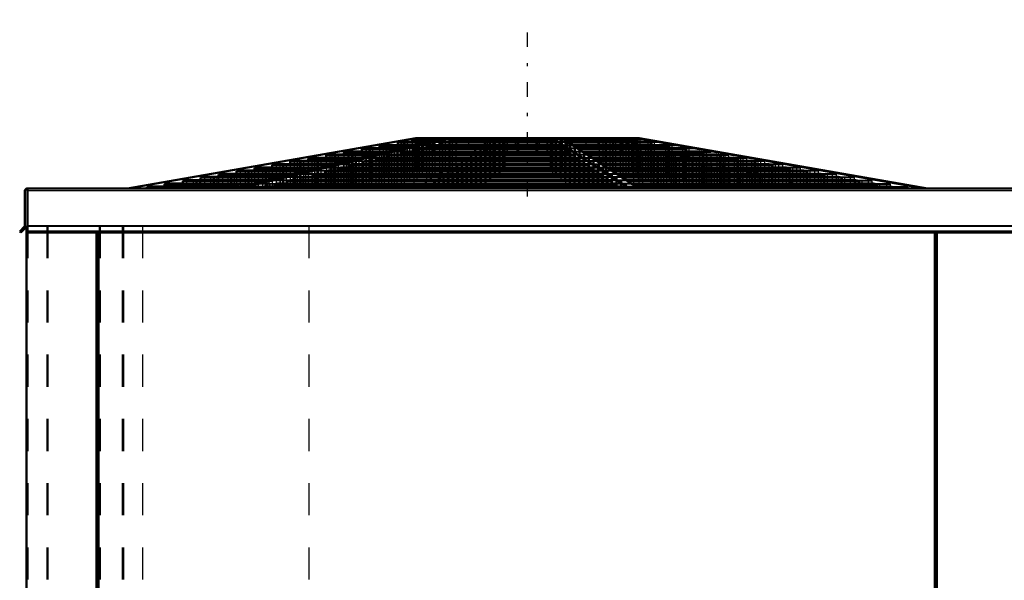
# Model space of a CAD drawing. Header units: inches. Extents: x -40.7 to 51, y -0.3 to 59.
# Tile 3 of 4: x -36.9 to -6.2, y 41.5 to 59. Entities that reach past the tile are written whole.
import ezdxf

# ---------------------------------------------------------------- set-up
doc = ezdxf.new("R2010")
doc.units = ezdxf.units.IN
doc.header["$MEASUREMENT"] = 0
doc.linetypes.add('Center', pattern=[1.5, 0.45, -0.5, 0.05, -0.5])
doc.linetypes.add('Dashed', pattern=[2, 1, -1])
for name, color, linetype, lineweight in [('AM_0', 7, 'Continuous', 50), ('AM_4', 3, 'Continuous', 25), ('AM_7', 7, 'Center', 25), ('AM_9', 6, 'Dashed', 25)]:
    doc.layers.add(name, color=color, linetype=linetype, lineweight=lineweight)

msp = doc.modelspace()

# ---------------------------------------------------------------- linework, layer by layer
at = {"layer": 'AM_0'}
for p, q in [((-33.50173, 53.75), (-24.52864, 55.308)), ((-23.67755, 55.308), (-30.24631, 53.75)), ((-30.02499, 53.75), (-23.45623, 55.308)), ((-24.969, 55.19979), (-25.089, 55.17838)), ((-25.089, 55.17838), (-25.089, 55.09827)), ((-25.089, 55.17838), (-24.23047, 55.17838)), ((-24.969, 55.19979), (-24.13812, 55.19979)), ((-24.524, 55.27919), (-24.635, 55.25938)), ((-24.635, 55.25938), (-24.635, 55.19979)), ((-24.635, 55.25938), (-23.88661, 55.25938)), ((-19.97759, 55.308), (-24.52864, 55.308)), ((-24.524, 55.27919), (-23.80816, 55.27919)), ((-24.3625, 55.308), (-24.3625, 55.27919)), ((-23.70828, 55.19979), (-23.7932, 55.17838)), ((-23.7932, 55.17838), (-20.15658, 55.17838)), ((-23.7932, 55.17838), (-23.7932, 55.09827)), ((-23.70828, 55.19979), (-20.18766, 55.19979)), ((-23.39333, 55.27919), (-23.4719, 55.25938)), ((-23.4719, 55.25938), (-20.27419, 55.25938)), ((-23.4719, 55.25938), (-23.4719, 55.19979)), ((-23.39333, 55.27919), (-20.30294, 55.27919)), ((-23.27901, 55.308), (-23.27901, 55.27919)), ((-20.34479, 55.308), (-20.34479, 55.27919)), ((-20.27419, 55.25938), (-20.30294, 55.27919)), ((-20.27992, 55.308), (-17.87559, 53.75)), ((-20.27419, 55.25938), (-20.27419, 55.19979)), ((-20.15658, 55.17838), (-20.18766, 55.19979)), ((-20.15658, 55.17838), (-20.15658, 55.09827)), ((-17.57325, 53.75), (-19.97759, 55.308)), ((-17.57136, 55.308), (-19.97472, 55.308)), ((-19.93025, 55.27919), (-17.73829, 55.27919)), ((-19.89968, 55.25938), (-17.63096, 55.25938)), ((-19.79601, 55.19979), (-17.30806, 55.19979)), ((-19.77466, 55.17838), (-17.19206, 55.17838)), ((-17.89445, 55.308), (-17.89445, 55.27919)), ((-17.63096, 55.25938), (-17.73829, 55.27919)), ((-17.65237, 55.308), (-8.67928, 53.75)), ((-17.63096, 55.25938), (-17.63096, 55.19979)), ((-8.59827, 53.75), (-17.57136, 55.308)), ((-17.19206, 55.17838), (-17.30806, 55.19979)), ((-17.19206, 55.17838), (-17.19206, 55.09827)), ((-26.642, 54.90131), (-26.763, 54.87972)), ((-26.763, 54.87972), (-26.763, 54.80175)), ((-26.763, 54.87972), (-25.48917, 54.87972)), ((-26.642, 54.90131), (-25.39628, 54.90131)), ((-26.085, 55.00068), (-26.205, 54.97927)), ((-26.205, 54.97927), (-26.205, 54.90131)), ((-26.205, 54.97927), (-25.0701, 54.97927)), ((-26.085, 55.00068), (-24.98357, 55.00068)), ((-25.538, 55.09827), (-25.658, 55.07686)), ((-25.658, 55.07686), (-25.658, 55.00068)), ((-25.658, 55.07686), (-24.66903, 55.07686)), ((-25.538, 55.09827), (-24.57646, 55.09827)), ((-24.89193, 54.90131), (-24.97752, 54.87972)), ((-24.97752, 54.87972), (-19.72309, 54.87972)), ((-24.97752, 54.87972), (-24.97752, 54.80175)), ((-24.89193, 54.90131), (-19.75442, 54.90131)), ((-24.4979, 55.00068), (-24.58279, 54.97927)), ((-24.58279, 54.97927), (-19.86757, 54.97927)), ((-24.58279, 54.97927), (-24.58279, 54.90131)), ((-24.4979, 55.00068), (-19.89864, 55.00068)), ((-24.1109, 55.09827), (-24.19581, 55.07686)), ((-24.19581, 55.07686), (-20.00922, 55.07686)), ((-24.19581, 55.07686), (-24.19581, 55.00068)), ((-24.1109, 55.09827), (-20.04029, 55.09827)), ((-20.00922, 55.07686), (-20.04029, 55.09827)), ((-20.00922, 55.07686), (-20.00922, 55.00068)), ((-19.86757, 54.97927), (-19.89864, 55.00068)), ((-19.86757, 54.97927), (-19.86757, 54.90131)), ((-19.72309, 54.87972), (-19.75442, 54.90131)), ((-19.72309, 54.87972), (-19.72309, 54.80175)), ((-19.651, 55.09827), (-16.75807, 55.09827)), ((-19.61795, 55.07686), (-16.64209, 55.07686)), ((-19.50035, 55.00068), (-16.22942, 55.00068)), ((-19.4673, 54.97927), (-16.11345, 54.97927)), ((-19.34694, 54.90131), (-15.69116, 54.90131)), ((-19.31361, 54.87972), (-15.57424, 54.87972)), ((-16.64209, 55.07686), (-16.75807, 55.09827)), ((-16.64209, 55.07686), (-16.64209, 55.00068)), ((-16.11345, 54.97927), (-16.22942, 55.00068)), ((-16.11345, 54.97927), (-16.11345, 54.90131)), ((-15.57424, 54.87972), (-15.69116, 54.90131)), ((-15.57424, 54.87972), (-15.57424, 54.80175)), ((-28.316, 54.60264), (-28.436, 54.58123)), ((-28.436, 54.58123), (-28.436, 54.50326)), ((-28.436, 54.58123), (-26.74223, 54.58123)), ((-28.316, 54.60264), (-26.65428, 54.60264)), ((-27.758, 54.7022), (-27.878, 54.68079)), ((-27.878, 54.68079), (-27.878, 54.60264)), ((-27.878, 54.68079), (-26.33543, 54.68079)), ((-27.758, 54.7022), (-26.24685, 54.7022)), ((-27.2, 54.80175), (-27.32, 54.78034)), ((-27.32, 54.78034), (-27.32, 54.7022)), ((-27.32, 54.78034), (-25.91723, 54.78034)), ((-27.2, 54.80175), (-25.82494, 54.80175)), ((-26.07598, 54.60264), (-26.16086, 54.58123)), ((-26.16086, 54.58123), (-19.28996, 54.58123)), ((-26.16086, 54.58123), (-26.16086, 54.50326)), ((-26.07598, 54.60264), (-19.32102, 54.60264)), ((-25.68132, 54.7022), (-25.76619, 54.68079)), ((-25.76619, 54.68079), (-19.43442, 54.68079)), ((-25.76619, 54.68079), (-25.76619, 54.60264)), ((-25.68132, 54.7022), (-19.46548, 54.7022)), ((-25.28664, 54.80175), (-25.37152, 54.78034)), ((-25.37152, 54.78034), (-19.57888, 54.78034)), ((-25.37152, 54.78034), (-25.37152, 54.7022)), ((-25.28664, 54.80175), (-19.60995, 54.80175)), ((-19.57888, 54.78034), (-19.60995, 54.80175)), ((-19.57888, 54.78034), (-19.57888, 54.7022)), ((-19.43442, 54.68079), (-19.46548, 54.7022)), ((-19.43442, 54.68079), (-19.43442, 54.60264)), ((-19.28996, 54.58123), (-19.32102, 54.60264)), ((-19.28996, 54.58123), (-19.28996, 54.50326)), ((-19.19325, 54.80175), (-15.15199, 54.80175)), ((-19.1602, 54.78034), (-15.03604, 54.78034)), ((-19.03957, 54.7022), (-14.61284, 54.7022)), ((-19.00652, 54.68079), (-14.4969, 54.68079)), ((-18.88588, 54.60264), (-14.07372, 54.60264)), ((-18.85283, 54.58123), (-13.95778, 54.58123)), ((-15.03604, 54.78034), (-15.15199, 54.80175)), ((-15.03604, 54.78034), (-15.03604, 54.7022)), ((-14.4969, 54.68079), (-14.61284, 54.7022)), ((-14.4969, 54.68079), (-14.4969, 54.60264)), ((-13.95778, 54.58123), (-14.07372, 54.60264)), ((-13.95778, 54.58123), (-13.95778, 54.50326)), ((-29.989, 54.30415), (-30.109, 54.28274)), ((-30.109, 54.28274), (-30.109, 54.20478)), ((-30.109, 54.28274), (-28.01435, 54.28274)), ((-29.989, 54.30415), (-27.92534, 54.30415)), ((-29.431, 54.40371), (-29.551, 54.3823)), ((-29.551, 54.3823), (-29.551, 54.30415)), ((-29.551, 54.3823), (-27.59742, 54.3823)), ((-29.431, 54.40371), (-27.5053, 54.40371)), ((-28.873, 54.50326), (-28.993, 54.48185)), ((-28.993, 54.48185), (-28.993, 54.40371)), ((-28.993, 54.48185), (-27.16917, 54.48185)), ((-28.873, 54.50326), (-27.07714, 54.50326)), ((-27.2592, 54.30415), (-27.34406, 54.28274)), ((-27.34406, 54.28274), (-18.85688, 54.28274)), ((-27.34406, 54.28274), (-27.34406, 54.20478)), ((-27.2592, 54.30415), (-18.88794, 54.30415)), ((-26.86457, 54.40371), (-26.94943, 54.3823)), ((-26.94943, 54.3823), (-19.00132, 54.3823)), ((-26.94943, 54.3823), (-26.94943, 54.30415)), ((-26.86457, 54.40371), (-19.03238, 54.40371)), ((-26.46993, 54.50326), (-26.5548, 54.48185)), ((-26.5548, 54.48185), (-19.14577, 54.48185)), ((-26.5548, 54.48185), (-26.5548, 54.40371)), ((-26.46993, 54.50326), (-19.17683, 54.50326)), ((-19.14577, 54.48185), (-19.17683, 54.50326)), ((-19.14577, 54.48185), (-19.14577, 54.40371)), ((-19.00132, 54.3823), (-19.03238, 54.40371)), ((-19.00132, 54.3823), (-19.00132, 54.30415)), ((-18.85688, 54.28274), (-18.88794, 54.30415)), ((-18.85688, 54.28274), (-18.85688, 54.20478)), ((-18.73247, 54.50326), (-13.53558, 54.50326)), ((-18.69942, 54.48185), (-13.41965, 54.48185)), ((-18.57879, 54.40371), (-12.99649, 54.40371)), ((-18.54574, 54.3823), (-12.88056, 54.3823)), ((-18.4251, 54.30415), (-12.45742, 54.30415)), ((-18.39205, 54.28274), (-12.34149, 54.28274)), ((-13.41965, 54.48185), (-13.53558, 54.50326)), ((-13.41965, 54.48185), (-13.41965, 54.40371)), ((-12.88056, 54.3823), (-12.99649, 54.40371)), ((-12.88056, 54.3823), (-12.88056, 54.30415)), ((-12.34149, 54.28274), (-12.45742, 54.30415)), ((-12.34149, 54.28274), (-12.34149, 54.20478)), ((-31.661, 54.00585), (-31.781, 53.98444)), ((-31.781, 53.98444), (-31.781, 53.90415)), ((-31.781, 53.98444), (-29.27158, 53.98444)), ((-31.661, 54.00585), (-29.18452, 54.00585)), ((-31.104, 54.10522), (-31.224, 54.08381)), ((-31.224, 54.08381), (-31.224, 54.00585)), ((-31.224, 54.08381), (-28.84471, 54.08381)), ((-31.104, 54.10522), (-28.7528, 54.10522)), ((-30.546, 54.20478), (-30.666, 54.18337)), ((-30.666, 54.18337), (-30.666, 54.10522)), ((-30.666, 54.18337), (-28.4227, 54.18337)), ((-30.546, 54.20478), (-28.33541, 54.20478)), ((-28.44163, 54.00585), (-28.52649, 53.98444)), ((-28.52649, 53.98444), (-28.52649, 53.90415)), ((-28.52649, 53.98444), (-18.42408, 53.98444)), ((-28.44163, 54.00585), (-18.45514, 54.00585)), ((-28.04773, 54.10522), (-28.13259, 54.08381)), ((-28.13259, 54.08381), (-28.13259, 54.00585)), ((-28.13259, 54.08381), (-18.56825, 54.08381)), ((-28.04773, 54.10522), (-18.59932, 54.10522)), ((-27.65311, 54.20478), (-27.73798, 54.18337)), ((-27.73798, 54.18337), (-27.73798, 54.10522)), ((-27.73798, 54.18337), (-18.71269, 54.18337)), ((-27.65311, 54.20478), (-18.74376, 54.20478)), ((-18.71269, 54.18337), (-18.74376, 54.20478)), ((-18.71269, 54.18337), (-18.71269, 54.10522)), ((-18.56825, 54.08381), (-18.59932, 54.10522)), ((-18.56825, 54.08381), (-18.56825, 54.00585)), ((-18.42408, 53.98444), (-18.45514, 54.00585)), ((-18.42408, 53.98444), (-18.42408, 53.90415)), ((-18.27169, 54.20478), (-11.91932, 54.20478)), ((-18.23864, 54.18337), (-11.80339, 54.18337)), ((-18.11801, 54.10522), (-11.38026, 54.10522)), ((-18.08496, 54.08381), (-11.26434, 54.08381)), ((-17.96461, 54.00585), (-10.84218, 54.00585)), ((-17.93156, 53.98444), (-10.72626, 53.98444)), ((-11.80339, 54.18337), (-11.91932, 54.20478)), ((-11.80339, 54.18337), (-11.80339, 54.10522)), ((-11.26434, 54.08381), (-11.38026, 54.10522)), ((-11.26434, 54.08381), (-11.26434, 54.00585)), ((-10.72626, 53.98444), (-10.84218, 54.00585)), ((-10.72626, 53.98444), (-10.72626, 53.90415)), ((-36.6925, 52.58608), (-36.6925, 53.67)), ((-36.646, 53.75), (36.646, 53.75)), ((-36.646, 53.75), (-36.646, 53.74265)), ((-36.61, 53.75), (-36.61, 52.37647)), ((-32.778, 53.80656), (-32.898, 53.78515)), ((-32.898, 53.78515), (-32.898, 53.75)), ((-32.898, 53.78515), (-30.11064, 53.78515)), ((-32.778, 53.80656), (-30.02178, 53.80656)), ((-32.231, 53.90415), (-32.351, 53.88274)), ((-32.351, 53.88274), (-32.351, 53.80656)), ((-32.351, 53.88274), (-29.70341, 53.88274)), ((-32.231, 53.90415), (-29.61333, 53.90415)), ((-29.23155, 53.80656), (-29.31641, 53.78515)), ((-29.31641, 53.78515), (-29.31641, 53.75)), ((-29.31641, 53.78515), (-18.13495, 53.78515)), ((-29.23155, 53.80656), (-18.16601, 53.80656)), ((-28.84472, 53.90415), (-28.92959, 53.88274)), ((-28.92959, 53.88274), (-28.92959, 53.80656)), ((-28.92959, 53.88274), (-18.27653, 53.88274)), ((-28.84472, 53.90415), (-18.3076, 53.90415)), ((-18.27653, 53.88274), (-18.3076, 53.90415)), ((-18.27653, 53.88274), (-18.27653, 53.80656)), ((-18.13495, 53.78515), (-18.16601, 53.80656)), ((-18.13495, 53.78515), (-18.13495, 53.75)), ((-17.80762, 53.90415), (-10.29155, 53.90415)), ((-17.77457, 53.88274), (-10.17562, 53.88274)), ((-17.65697, 53.80656), (-9.76314, 53.80656)), ((-17.62392, 53.78515), (-9.64721, 53.78515)), ((-10.17562, 53.88274), (-10.29155, 53.90415)), ((-10.17562, 53.88274), (-10.17562, 53.80656)), ((-9.64721, 53.78515), (-9.76314, 53.80656)), ((-9.64721, 53.78515), (-9.64721, 53.75)), ((-36.8555, 52.409), (-36.70246, 52.56204)), ((-36.82297, 52.37647), (-36.8555, 52.409)), ((-36.62745, 52.572), (-36.82297, 52.37647)), ((-36.646, 52.55345), (-36.646, 4.49)), ((-36.61, 52.572), (-36.62745, 52.572)), ((36.61, 52.409), (-36.61, 52.409)), ((36.61, 52.37647), (-36.61, 52.37647)), ((-34.46, 4.53), (-34.46, 52.37647)), ((-34.4, 52.37647), (-34.4, 27.99)), ((-8.37, 27.99), (-8.37, 52.37647)), ((-8.31, 52.37647), (-8.31, 4.53))]:
    msp.add_line(p, q, dxfattribs=at)
for centre, radius, start, end in [((-36.6125, 53.67), 0.08, 90, 180), ((-36.7265, 52.58608), 0.034, 315, 0)]:
    msp.add_arc(centre, radius, start, end, dxfattribs=at)
at = {"layer": 'AM_4'}
for p, q in [((36.61, 53.67), (-36.61, 53.67)), ((36.61, 52.58608), (-36.61, 52.58608)), ((36.61, 52.56204), (-36.61, 52.56204))]:
    msp.add_line(p, q, dxfattribs=at)
at = {"layer": 'AM_7'}
msp.add_line((-21.05, 53.5), (-21.05, 59), dxfattribs=at)
at = {"layer": 'AM_9'}
for p, q in [((-24.44763, 55.308), (-33.42072, 53.75)), ((-24.98895, 55.17838), (-24.98895, 53.75)), ((-24.969, 55.19979), (-24.969, 53.75)), ((-24.90794, 55.17838), (-24.90794, 53.75)), ((-24.87295, 55.19979), (-24.87295, 53.75)), ((-24.79194, 55.19979), (-24.79194, 53.75)), ((-24.635, 55.19979), (-24.635, 53.75)), ((-24.55005, 55.25938), (-24.55005, 53.75)), ((-24.52675, 53.75), (-22.12241, 55.308)), ((-24.524, 55.27919), (-24.524, 53.75)), ((-24.46904, 55.25938), (-24.46904, 53.75)), ((-24.44272, 55.27919), (-24.44272, 53.75)), ((-24.3625, 55.27919), (-24.3625, 53.75)), ((-24.36171, 55.27919), (-24.36171, 53.75)), ((-24.28656, 55.308), (-24.28656, 53.75)), ((-23.7932, 55.17838), (-24.23047, 55.17838)), ((-21.82008, 55.308), (-24.22441, 53.75)), ((-24.20555, 55.308), (-24.20555, 53.75)), ((-23.70828, 55.19979), (-24.13812, 55.19979)), ((-24.117, 55.308), (-24.117, 54.966)), ((-24.01477, 54.808), (-24.01477, 55.308)), ((-24.01452, 55.17838), (-23.9296, 55.19979)), ((-24.01452, 55.17838), (-24.01452, 53.75)), ((-23.99097, 54.808), (-23.99097, 55.308)), ((-23.95412, 54.808), (-23.95412, 55.308)), ((-23.93081, 54.808), (-23.93081, 55.308)), ((-23.9296, 55.19979), (-23.9296, 53.75)), ((-23.4719, 55.25938), (-23.88661, 55.25938)), ((-23.39333, 55.27919), (-23.80816, 55.27919)), ((-23.742, 54.966), (-23.742, 55.308)), ((-23.70828, 55.19979), (-23.70828, 53.75)), ((-23.69322, 55.25938), (-23.61466, 55.27919)), ((-23.69322, 55.25938), (-23.69322, 53.75)), ((-23.61466, 55.27919), (-23.61466, 53.75)), ((-23.50034, 55.308), (-23.50034, 53.75)), ((-23.4719, 55.19979), (-23.4719, 53.75)), ((-23.39333, 55.27919), (-23.39333, 53.75)), ((-23.27901, 55.27919), (-23.27901, 53.75)), ((-23.246, 54.966), (-23.246, 55.308)), ((-22.871, 54.966), (-22.871, 55.308)), ((-22.36365, 54.808), (-22.36365, 55.308)), ((-22.35311, 54.808), (-22.35311, 55.308)), ((-22.30399, 54.808), (-22.30399, 55.308)), ((-22.29392, 54.808), (-22.29392, 55.308)), ((-22.24575, 55.17838), (-22.24575, 53.75)), ((-22.21467, 55.19979), (-22.21467, 53.75)), ((-22.12815, 55.25938), (-22.12815, 53.75)), ((-22.09939, 55.27919), (-22.09939, 53.75)), ((-22.05755, 55.308), (-22.05755, 53.75)), ((-21.94342, 55.17838), (-21.94342, 53.75)), ((-21.91234, 55.19979), (-21.91234, 53.75)), ((-21.82581, 55.25938), (-21.82581, 53.75)), ((-21.79706, 55.27919), (-21.79706, 53.75)), ((-21.78327, 54.808), (-21.78327, 55.308)), ((-21.76827, 54.808), (-21.76827, 55.308)), ((-21.75521, 55.308), (-21.75521, 53.75)), ((-21.68018, 54.808), (-21.68018, 55.308)), ((-21.66729, 54.808), (-21.66729, 55.308)), ((-21.425, 54.966), (-21.425, 55.308)), ((-21.3749, 54.808), (-21.3749, 55.308)), ((-21.36014, 54.808), (-21.36014, 55.308)), ((-21.32923, 54.808), (-21.32923, 55.308)), ((-21.31654, 54.808), (-21.31654, 55.308)), ((-20.78346, 54.808), (-20.78346, 55.308)), ((-20.77077, 54.808), (-20.77077, 55.308)), ((-20.73986, 54.808), (-20.73986, 55.308)), ((-20.7251, 54.808), (-20.7251, 55.308)), ((-20.675, 54.966), (-20.675, 55.308)), ((-20.43271, 54.808), (-20.43271, 55.308)), ((-20.41982, 54.808), (-20.41982, 55.308)), ((-20.34479, 55.27919), (-20.34479, 53.75)), ((-20.33173, 54.808), (-20.33173, 55.308)), ((-20.31673, 54.808), (-20.31673, 55.308)), ((-20.30294, 55.27919), (-20.30294, 53.75)), ((-19.93025, 55.27919), (-20.29935, 55.27919)), ((-20.27419, 55.19979), (-20.27419, 53.75)), ((-19.89968, 55.25938), (-20.27024, 55.25938)), ((-20.18766, 55.19979), (-20.18766, 53.75)), ((-19.79601, 55.19979), (-20.18294, 55.19979)), ((-19.77466, 55.17838), (-20.15168, 55.17838)), ((-20.04245, 55.308), (-20.04245, 53.75)), ((-20.00061, 55.27919), (-20.00061, 53.75)), ((-20.00061, 55.27919), (-19.97185, 55.25938)), ((-19.97185, 55.25938), (-19.97185, 53.75)), ((-19.88533, 55.19979), (-19.88533, 53.75)), ((-19.88533, 55.19979), (-19.85425, 55.17838)), ((-19.85425, 55.17838), (-19.85425, 53.75)), ((-19.80608, 54.808), (-19.80608, 55.308)), ((-19.79601, 54.808), (-19.79601, 55.308)), ((-19.74689, 54.808), (-19.74689, 55.308)), ((-19.73635, 54.808), (-19.73635, 55.308)), ((-19.229, 55.308), (-19.229, 54.966)), ((-18.854, 54.966), (-18.854, 55.308)), ((-18.82099, 55.308), (-18.82099, 53.75)), ((-18.70667, 55.27919), (-18.70667, 53.75)), ((-12.07501, 53.75), (-18.64377, 55.308)), ((-18.6281, 55.25938), (-18.6281, 53.75)), ((-18.59966, 55.308), (-18.59966, 53.75)), ((-18.48534, 55.27919), (-18.48534, 53.75)), ((-18.42245, 55.308), (-11.85369, 53.75)), ((-18.40678, 55.25938), (-18.40678, 53.75)), ((-18.39172, 55.19979), (-18.39172, 53.75)), ((-18.358, 54.966), (-18.358, 55.308)), ((-18.3068, 55.17838), (-18.3068, 53.75)), ((-18.1704, 55.19979), (-18.1704, 53.75)), ((-18.16919, 54.808), (-18.16919, 55.308)), ((-18.14588, 54.808), (-18.14588, 55.308)), ((-18.10903, 54.808), (-18.10903, 55.308)), ((-18.08548, 55.17838), (-18.08548, 53.75)), ((-18.08523, 54.808), (-18.08523, 55.308)), ((-17.983, 54.966), (-17.983, 55.308)), ((-17.89445, 55.27919), (-17.89445, 53.75)), ((-17.81344, 55.308), (-17.81344, 53.75)), ((-17.73829, 55.27919), (-17.73829, 53.75)), ((-17.7375, 53.75), (-17.7375, 55.308)), ((-17.576, 55.27919), (-17.7375, 55.27919)), ((-17.65728, 55.27919), (-17.65728, 53.75)), ((-17.65728, 55.27919), (-17.54995, 55.25938)), ((-17.465, 55.25938), (-17.63096, 55.25938)), ((-17.63096, 55.19979), (-17.63096, 53.75)), ((-17.576, 53.75), (-17.576, 55.27919)), ((-17.465, 55.25938), (-17.576, 55.27919)), ((-17.54995, 55.25938), (-17.54995, 53.75)), ((-17.465, 53.75), (-17.465, 55.25938)), ((-17.131, 55.19979), (-17.30806, 55.19979)), ((-17.30806, 55.19979), (-17.30806, 53.75)), ((-17.22705, 55.19979), (-17.22705, 53.75)), ((-17.22705, 55.19979), (-17.11105, 55.17838)), ((-17.011, 55.17838), (-17.19206, 55.17838)), ((-17.131, 53.75), (-17.131, 55.19979)), ((-17.011, 55.17838), (-17.131, 55.19979)), ((-17.11105, 55.17838), (-17.11105, 53.75)), ((-17.011, 53.75), (-17.011, 55.17838)), ((-26.642, 54.90131), (-26.642, 53.75)), ((-26.60677, 54.87972), (-26.60677, 53.75)), ((-26.52576, 54.87972), (-26.52576, 53.75)), ((-26.48985, 54.90131), (-26.48985, 53.75)), ((-26.40884, 54.90131), (-26.40884, 53.75)), ((-26.205, 54.90131), (-26.205, 53.75)), ((-26.085, 55.00068), (-26.085, 53.75)), ((-26.06756, 54.97927), (-26.06756, 53.75)), ((-25.98655, 54.97927), (-25.98655, 53.75)), ((-25.95159, 55.00068), (-25.95159, 53.75)), ((-25.87058, 55.00068), (-25.87058, 53.75)), ((-25.658, 55.00068), (-25.658, 53.75)), ((-25.53892, 55.07686), (-25.53892, 53.75)), ((-25.538, 55.09827), (-25.538, 53.75)), ((-24.97752, 54.87972), (-25.48917, 54.87972)), ((-25.45791, 55.07686), (-25.45791, 53.75)), ((-25.42294, 55.09827), (-25.42294, 53.75)), ((-25.39628, 54.90131), (-24.89193, 54.90131)), ((-25.34193, 55.09827), (-25.34193, 53.75)), ((-25.19885, 54.87972), (-25.11325, 54.90131)), ((-25.19885, 54.87972), (-25.19885, 53.75)), ((-25.11325, 54.90131), (-25.11325, 53.75)), ((-25.089, 55.09827), (-25.089, 53.75)), ((-24.58279, 54.97927), (-25.0701, 54.97927)), ((-24.98357, 55.00068), (-24.4979, 55.00068)), ((-24.89193, 54.90131), (-24.89193, 53.75)), ((-24.80412, 54.97927), (-24.71922, 55.00068)), ((-24.80412, 54.97927), (-24.80412, 53.75)), ((-24.71922, 55.00068), (-24.71922, 53.75)), ((-24.19581, 55.07686), (-24.66903, 55.07686)), ((-24.58279, 54.90131), (-24.58279, 53.75)), ((-24.1109, 55.09827), (-24.57646, 55.09827)), ((-24.4979, 55.00068), (-24.4979, 53.75)), ((-24.41713, 55.07686), (-24.33223, 55.09827)), ((-24.41713, 55.07686), (-24.41713, 53.75)), ((-24.33223, 55.09827), (-24.33223, 53.75)), ((-24.19581, 55.00068), (-24.19581, 53.75)), ((-24.117, 54.966), (-22.871, 54.966)), ((-24.1109, 55.09827), (-24.1109, 53.75)), ((-23.7932, 55.09827), (-23.7924, 53.75)), ((-22.67925, 54.87972), (-22.67925, 53.75)), ((-22.64792, 54.90131), (-22.64792, 53.75)), ((-22.53476, 54.97927), (-22.53476, 53.75)), ((-22.50369, 55.00068), (-22.50369, 53.75)), ((-22.39312, 55.07686), (-22.39312, 53.75)), ((-22.37691, 54.87972), (-22.37691, 53.75)), ((-22.36204, 55.09827), (-22.36204, 53.75)), ((-22.34558, 54.90131), (-22.34558, 53.75)), ((-22.23243, 54.97927), (-22.23243, 53.75)), ((-22.20136, 55.00068), (-22.20136, 53.75)), ((-22.09078, 55.07686), (-22.09078, 53.75)), ((-22.05971, 55.09827), (-22.05971, 53.75)), ((-21.425, 54.966), (-20.675, 54.966)), ((-20.15658, 55.09827), (-20.15658, 53.75)), ((-20.04029, 55.09827), (-20.04029, 53.75)), ((-19.651, 55.09827), (-20.03528, 55.09827)), ((-20.00922, 55.00068), (-20.00922, 53.75)), ((-19.61795, 55.07686), (-20.00433, 55.07686)), ((-19.89864, 55.00068), (-19.89864, 53.75)), ((-19.50035, 55.00068), (-19.89473, 55.00068)), ((-19.86757, 54.90131), (-19.86757, 53.75)), ((-19.4673, 54.97927), (-19.86408, 54.97927)), ((-19.75442, 54.90131), (-19.75442, 53.75)), ((-19.34694, 54.90131), (-19.75303, 54.90131)), ((-19.73796, 55.09827), (-19.73796, 53.75)), ((-19.73796, 55.09827), (-19.70688, 55.07686)), ((-19.31361, 54.87972), (-19.72243, 54.87972)), ((-19.70688, 55.07686), (-19.70688, 53.75)), ((-19.59631, 55.00068), (-19.59631, 53.75)), ((-19.59631, 55.00068), (-19.56524, 54.97927)), ((-19.56524, 54.97927), (-19.56524, 53.75)), ((-19.45208, 54.90131), (-19.45208, 53.75)), ((-19.45208, 54.90131), (-19.42075, 54.87972)), ((-19.42075, 54.87972), (-19.42075, 53.75)), ((-19.229, 54.966), (-17.983, 54.966)), ((-17.9891, 55.09827), (-17.9891, 53.75)), ((-17.90419, 55.07686), (-17.90419, 53.75)), ((-17.76777, 55.09827), (-17.76777, 53.75)), ((-17.68287, 55.07686), (-17.68287, 53.75)), ((-17.6021, 55.00068), (-17.6021, 53.75)), ((-17.51721, 54.97927), (-17.51721, 53.75)), ((-17.38078, 55.00068), (-17.38078, 53.75)), ((-17.29588, 54.97927), (-17.29588, 53.75)), ((-17.20807, 54.90131), (-17.20807, 53.75)), ((-17.19206, 55.09827), (-17.19206, 53.75)), ((-17.12248, 54.87972), (-17.12248, 53.75)), ((-16.98675, 54.90131), (-16.98675, 53.75)), ((-16.90115, 54.87972), (-16.90115, 53.75)), ((-16.562, 55.09827), (-16.75807, 55.09827)), ((-16.75807, 55.09827), (-16.75807, 53.75)), ((-16.67706, 55.09827), (-16.67706, 53.75)), ((-16.67706, 55.09827), (-16.56108, 55.07686)), ((-16.442, 55.07686), (-16.64209, 55.07686)), ((-16.64209, 55.00068), (-16.64209, 53.75)), ((-16.562, 53.75), (-16.562, 55.09827)), ((-16.442, 55.07686), (-16.562, 55.09827)), ((-16.56108, 55.07686), (-16.56108, 53.75)), ((-16.442, 53.75), (-16.442, 55.07686)), ((-16.015, 55.00068), (-16.22942, 55.00068)), ((-16.22942, 55.00068), (-16.22942, 53.75)), ((-16.14841, 55.00068), (-16.14841, 53.75)), ((-16.14841, 55.00068), (-16.03244, 54.97927)), ((-15.895, 54.97927), (-16.11345, 54.97927)), ((-16.11345, 54.90131), (-16.11345, 53.75)), ((-16.03244, 54.97927), (-16.03244, 53.75)), ((-16.015, 53.75), (-16.015, 55.00068)), ((-15.895, 54.97927), (-16.015, 55.00068)), ((-15.895, 53.75), (-15.895, 54.97927)), ((-15.69116, 54.90131), (-15.69116, 53.75)), ((-15.68481, 54.90131), (-15.458, 54.90131)), ((-15.61015, 54.90131), (-15.61015, 53.75)), ((-15.61015, 54.90131), (-15.49323, 54.87972)), ((-15.57119, 54.87972), (-15.337, 54.87972)), ((-15.49323, 54.87972), (-15.49323, 53.75)), ((-15.458, 53.75), (-15.458, 54.90131)), ((-15.337, 54.87972), (-15.458, 54.90131)), ((-15.337, 53.75), (-15.337, 54.87972)), ((-28.316, 54.60264), (-28.316, 53.75)), ((-28.22323, 54.58123), (-28.22323, 53.75)), ((-28.14222, 54.58123), (-28.14222, 53.75)), ((-28.10729, 54.60264), (-28.10729, 53.75)), ((-28.02628, 54.60264), (-28.02628, 53.75)), ((-27.878, 54.60264), (-27.878, 53.75)), ((-27.758, 54.7022), (-27.758, 53.75)), ((-27.68411, 54.68079), (-27.68411, 53.75)), ((-27.6031, 54.68079), (-27.6031, 53.75)), ((-27.56817, 54.7022), (-27.56817, 53.75)), ((-27.48716, 54.7022), (-27.48716, 53.75)), ((-27.32, 54.7022), (-27.32, 53.75)), ((-27.2, 54.80175), (-27.2, 53.75)), ((-27.14497, 54.78034), (-27.14497, 53.75)), ((-27.06396, 54.78034), (-27.06396, 53.75)), ((-27.02903, 54.80175), (-27.02903, 53.75)), ((-26.94801, 54.80175), (-26.94801, 53.75)), ((-26.763, 54.80175), (-26.763, 53.75)), ((-26.16086, 54.58123), (-26.74223, 54.58123)), ((-26.65428, 54.60264), (-26.07598, 54.60264)), ((-26.38218, 54.58123), (-26.29731, 54.60264)), ((-26.38218, 54.58123), (-26.38218, 53.75)), ((-25.76619, 54.68079), (-26.33543, 54.68079)), ((-26.29731, 54.60264), (-26.29731, 53.75)), ((-25.68132, 54.7022), (-26.24685, 54.7022)), ((-26.07598, 54.60264), (-26.07598, 53.75)), ((-25.98752, 54.68079), (-25.90264, 54.7022)), ((-25.98752, 54.68079), (-25.98752, 53.75)), ((-25.37152, 54.78034), (-25.91723, 54.78034)), ((-25.90264, 54.7022), (-25.90264, 53.75)), ((-25.28664, 54.80175), (-25.82494, 54.80175)), ((-25.76619, 54.60264), (-25.76619, 53.75)), ((-25.68132, 54.7022), (-25.68132, 53.75)), ((-25.59284, 54.78034), (-25.50796, 54.80175)), ((-25.59284, 54.78034), (-25.59284, 53.75)), ((-25.50796, 54.80175), (-25.50796, 53.75)), ((-25.37152, 54.7022), (-25.37152, 53.75)), ((-25.28664, 54.80175), (-25.28664, 53.75)), ((-24.97752, 54.80175), (-24.97752, 53.75)), ((-24.01477, 54.808), (-21.31654, 54.808)), ((-23.11238, 54.58123), (-23.11238, 53.75)), ((-23.08131, 54.60264), (-23.08131, 53.75)), ((-22.96792, 54.68079), (-22.96792, 53.75)), ((-22.93685, 54.7022), (-22.93685, 53.75)), ((-22.82346, 54.78034), (-22.82346, 53.75)), ((-22.81004, 54.58123), (-22.81004, 53.75)), ((-22.79239, 54.80175), (-22.79239, 53.75)), ((-22.77898, 54.60264), (-22.77898, 53.75)), ((-22.66558, 54.68079), (-22.66558, 53.75)), ((-22.63452, 54.7022), (-22.63452, 53.75)), ((-22.52112, 54.78034), (-22.52112, 53.75)), ((-22.49005, 54.80175), (-22.49005, 53.75)), ((-20.78346, 54.808), (-18.08523, 54.808)), ((-19.72309, 54.80175), (-19.72309, 53.75)), ((-19.60995, 54.80175), (-19.60995, 53.75)), ((-19.19325, 54.80175), (-19.60866, 54.80175)), ((-19.57888, 54.7022), (-19.57888, 53.75)), ((-19.1602, 54.78034), (-19.57716, 54.78034)), ((-19.46548, 54.7022), (-19.46548, 53.75)), ((-19.03957, 54.7022), (-19.46234, 54.7022)), ((-19.43442, 54.60264), (-19.43442, 53.75)), ((-19.00652, 54.68079), (-19.43094, 54.68079)), ((-19.32102, 54.60264), (-19.32102, 53.75)), ((-18.88588, 54.60264), (-19.31653, 54.60264)), ((-19.30761, 54.80175), (-19.30761, 53.75)), ((-19.30761, 54.80175), (-19.27654, 54.78034)), ((-18.85283, 54.58123), (-19.28525, 54.58123)), ((-19.27654, 54.78034), (-19.27654, 53.75)), ((-19.16315, 54.7022), (-19.16315, 53.75)), ((-19.16315, 54.7022), (-19.13208, 54.68079)), ((-19.13208, 54.68079), (-19.13208, 53.75)), ((-19.01869, 54.60264), (-19.01869, 53.75)), ((-19.01869, 54.60264), (-18.98762, 54.58123)), ((-18.98762, 54.58123), (-18.98762, 53.75)), ((-16.81336, 54.80175), (-16.81336, 53.75)), ((-16.72848, 54.78034), (-16.72848, 53.75)), ((-16.59204, 54.80175), (-16.59204, 53.75)), ((-16.50716, 54.78034), (-16.50716, 53.75)), ((-16.41868, 54.7022), (-16.41868, 53.75)), ((-16.33381, 54.68079), (-16.33381, 53.75)), ((-16.19736, 54.7022), (-16.19736, 53.75)), ((-16.11248, 54.68079), (-16.11248, 53.75)), ((-16.02402, 54.60264), (-16.02402, 53.75)), ((-15.93914, 54.58123), (-15.93914, 53.75)), ((-15.80269, 54.60264), (-15.80269, 53.75)), ((-15.71782, 54.58123), (-15.71782, 53.75)), ((-15.57424, 54.80175), (-15.57424, 53.75)), ((-15.15199, 54.80175), (-15.15199, 53.75)), ((-15.14671, 54.80175), (-14.9, 54.80175)), ((-15.07097, 54.80175), (-15.07097, 53.75)), ((-15.07097, 54.80175), (-14.95503, 54.78034)), ((-15.03604, 54.7022), (-15.03604, 53.75)), ((-15.02905, 54.78034), (-14.78, 54.78034)), ((-14.95503, 54.78034), (-14.95503, 53.75)), ((-14.9, 53.75), (-14.9, 54.80175)), ((-14.78, 54.78034), (-14.9, 54.80175)), ((-14.78, 53.75), (-14.78, 54.78034)), ((-14.342, 54.7022), (-14.61284, 54.7022)), ((-14.61284, 54.7022), (-14.61284, 53.75)), ((-14.53183, 54.7022), (-14.53183, 53.75)), ((-14.53183, 54.7022), (-14.41589, 54.68079)), ((-14.222, 54.68079), (-14.4969, 54.68079)), ((-14.4969, 54.60264), (-14.4969, 53.75)), ((-14.41589, 54.68079), (-14.41589, 53.75)), ((-14.342, 53.75), (-14.342, 54.7022)), ((-14.222, 54.68079), (-14.342, 54.7022)), ((-14.222, 53.75), (-14.222, 54.68079)), ((-13.784, 54.60264), (-14.07372, 54.60264)), ((-14.07372, 54.60264), (-14.07372, 53.75)), ((-13.99271, 54.60264), (-13.99271, 53.75)), ((-13.99271, 54.60264), (-13.87677, 54.58123)), ((-13.664, 54.58123), (-13.95778, 54.58123)), ((-13.87677, 54.58123), (-13.87677, 53.75)), ((-13.784, 53.75), (-13.784, 54.60264)), ((-13.664, 54.58123), (-13.784, 54.60264)), ((-13.664, 53.75), (-13.664, 54.58123)), ((-29.989, 54.30415), (-29.989, 53.75)), ((-29.83952, 54.28274), (-29.83952, 53.75)), ((-29.75851, 54.28274), (-29.75851, 53.75)), ((-29.72359, 54.30415), (-29.72359, 53.75)), ((-29.64258, 54.30415), (-29.64258, 53.75)), ((-29.551, 54.30415), (-29.551, 53.75)), ((-29.431, 54.40371), (-29.431, 53.75)), ((-29.30045, 54.3823), (-29.30045, 53.75)), ((-29.21944, 54.3823), (-29.21944, 53.75)), ((-29.18452, 54.40371), (-29.18452, 53.75)), ((-29.10351, 54.40371), (-29.10351, 53.75)), ((-28.993, 54.40371), (-28.993, 53.75)), ((-28.873, 54.50326), (-28.873, 53.75)), ((-28.76136, 54.48185), (-28.76136, 53.75)), ((-28.68035, 54.48185), (-28.68035, 53.75)), ((-28.64543, 54.50326), (-28.64543, 53.75)), ((-28.56442, 54.50326), (-28.56442, 53.75)), ((-28.436, 54.50326), (-28.436, 53.75)), ((-27.34406, 54.28274), (-28.01435, 54.28274)), ((-27.92534, 54.30415), (-27.2592, 54.30415)), ((-26.94943, 54.3823), (-27.59742, 54.3823)), ((-27.56539, 54.28274), (-27.48052, 54.30415)), ((-27.56539, 54.28274), (-27.56539, 53.75)), ((-26.86457, 54.40371), (-27.5053, 54.40371)), ((-27.48052, 54.30415), (-27.48052, 53.75)), ((-27.2592, 54.30415), (-27.2592, 53.75)), ((-27.17076, 54.3823), (-27.08589, 54.40371)), ((-27.17076, 54.3823), (-27.17076, 53.75)), ((-26.5548, 54.48185), (-27.16917, 54.48185)), ((-27.08589, 54.40371), (-27.08589, 53.75)), ((-26.46993, 54.50326), (-27.07714, 54.50326)), ((-26.94943, 54.30415), (-26.94943, 53.75)), ((-26.86457, 54.40371), (-26.86457, 53.75)), ((-26.77612, 54.48185), (-26.69125, 54.50326)), ((-26.77612, 54.48185), (-26.77612, 53.75)), ((-26.69125, 54.50326), (-26.69125, 53.75)), ((-26.5548, 54.40371), (-26.5548, 53.75)), ((-26.46993, 54.50326), (-26.46993, 53.75)), ((-26.16086, 54.50326), (-26.16086, 53.75)), ((-23.54546, 54.28274), (-23.54546, 53.75)), ((-23.5144, 54.30415), (-23.5144, 53.75)), ((-23.40102, 54.3823), (-23.40102, 53.75)), ((-23.36995, 54.40371), (-23.36995, 53.75)), ((-23.25657, 54.48185), (-23.25657, 53.75)), ((-23.24312, 54.28274), (-23.24312, 53.75)), ((-23.2255, 54.50326), (-23.2255, 53.75)), ((-23.21206, 54.30415), (-23.21206, 53.75)), ((-23.09868, 54.3823), (-23.09868, 53.75)), ((-23.06762, 54.40371), (-23.06762, 53.75)), ((-22.95423, 54.48185), (-22.95423, 53.75)), ((-22.92317, 54.50326), (-22.92317, 53.75)), ((-19.28996, 54.50326), (-19.28996, 53.75)), ((-19.17683, 54.50326), (-19.17683, 53.75)), ((-18.73247, 54.50326), (-19.17158, 54.50326)), ((-19.14577, 54.40371), (-19.14577, 53.75)), ((-18.69942, 54.48185), (-19.14044, 54.48185)), ((-19.03238, 54.40371), (-19.03238, 53.75)), ((-18.57879, 54.40371), (-19.02705, 54.40371)), ((-19.00132, 54.30415), (-19.00132, 53.75)), ((-18.54574, 54.3823), (-18.99606, 54.3823)), ((-18.88794, 54.30415), (-18.88794, 53.75)), ((-18.4251, 54.30415), (-18.88323, 54.30415)), ((-18.8745, 54.50326), (-18.8745, 53.75)), ((-18.8745, 54.50326), (-18.84343, 54.48185)), ((-18.39205, 54.28274), (-18.85239, 54.28274)), ((-18.84343, 54.48185), (-18.84343, 53.75)), ((-18.73005, 54.40371), (-18.73005, 53.75)), ((-18.73005, 54.40371), (-18.69898, 54.3823)), ((-18.69898, 54.3823), (-18.69898, 53.75)), ((-18.5856, 54.30415), (-18.5856, 53.75)), ((-18.5856, 54.30415), (-18.55454, 54.28274)), ((-18.55454, 54.28274), (-18.55454, 53.75)), ((-15.63007, 54.50326), (-15.63007, 53.75)), ((-15.5452, 54.48185), (-15.5452, 53.75)), ((-15.40875, 54.50326), (-15.40875, 53.75)), ((-15.32388, 54.48185), (-15.32388, 53.75)), ((-15.23543, 54.40371), (-15.23543, 53.75)), ((-15.15057, 54.3823), (-15.15057, 53.75)), ((-15.01411, 54.40371), (-15.01411, 53.75)), ((-14.92924, 54.3823), (-14.92924, 53.75)), ((-14.8408, 54.30415), (-14.8408, 53.75)), ((-14.75594, 54.28274), (-14.75594, 53.75)), ((-14.61948, 54.30415), (-14.61948, 53.75)), ((-14.53461, 54.28274), (-14.53461, 53.75)), ((-13.95778, 54.50326), (-13.95778, 53.75)), ((-13.227, 54.50326), (-13.53558, 54.50326)), ((-13.53558, 54.50326), (-13.53558, 53.75)), ((-13.45457, 54.50326), (-13.45457, 53.75)), ((-13.45457, 54.50326), (-13.33864, 54.48185)), ((-13.107, 54.48185), (-13.41965, 54.48185)), ((-13.41965, 54.40371), (-13.41965, 53.75)), ((-13.33864, 54.48185), (-13.33864, 53.75)), ((-13.227, 53.75), (-13.227, 54.50326)), ((-13.107, 54.48185), (-13.227, 54.50326)), ((-13.107, 53.75), (-13.107, 54.48185)), ((-12.669, 54.40371), (-12.99649, 54.40371)), ((-12.99649, 54.40371), (-12.99649, 53.75)), ((-12.91548, 54.40371), (-12.91548, 53.75)), ((-12.91548, 54.40371), (-12.79955, 54.3823)), ((-12.549, 54.3823), (-12.88056, 54.3823)), ((-12.88056, 54.30415), (-12.88056, 53.75)), ((-12.79955, 54.3823), (-12.79955, 53.75)), ((-12.669, 53.75), (-12.669, 54.40371)), ((-12.549, 54.3823), (-12.669, 54.40371)), ((-12.549, 53.75), (-12.549, 54.3823)), ((-12.111, 54.30415), (-12.45742, 54.30415)), ((-12.45742, 54.30415), (-12.45742, 53.75)), ((-12.37641, 54.30415), (-12.37641, 53.75)), ((-12.37641, 54.30415), (-12.26048, 54.28274)), ((-11.991, 54.28274), (-12.34149, 54.28274)), ((-12.26048, 54.28274), (-12.26048, 53.75)), ((-12.111, 53.75), (-12.111, 54.30415)), ((-11.991, 54.28274), (-12.111, 54.30415)), ((-11.991, 53.75), (-11.991, 54.28274)), ((-31.661, 54.00585), (-31.661, 53.75)), ((-31.45475, 53.98444), (-31.45475, 53.75)), ((-31.37374, 53.98444), (-31.37374, 53.75)), ((-31.33883, 54.00585), (-31.33883, 53.75)), ((-31.25782, 54.00585), (-31.25782, 53.75)), ((-31.224, 54.00585), (-31.224, 53.75)), ((-31.104, 54.10522), (-31.104, 53.75)), ((-30.91667, 54.08381), (-30.91667, 53.75)), ((-30.83566, 54.08381), (-30.83566, 53.75)), ((-30.80075, 54.10522), (-30.80075, 53.75)), ((-30.71974, 54.10522), (-30.71974, 53.75)), ((-30.666, 54.10522), (-30.666, 53.75)), ((-30.546, 54.20478), (-30.546, 53.75)), ((-30.37762, 54.18337), (-30.37762, 53.75)), ((-30.29661, 54.18337), (-30.29661, 53.75)), ((-30.26169, 54.20478), (-30.26169, 53.75)), ((-30.18068, 54.20478), (-30.18068, 53.75)), ((-30.109, 54.20478), (-30.109, 53.75)), ((-28.52649, 53.98444), (-29.27158, 53.98444)), ((-28.44163, 54.00585), (-29.18452, 54.00585)), ((-28.13259, 54.08381), (-28.84471, 54.08381)), ((-28.04773, 54.10522), (-28.7528, 54.10522)), ((-28.74782, 53.98444), (-28.66296, 54.00585)), ((-28.74782, 53.98444), (-28.74782, 53.75)), ((-28.66296, 54.00585), (-28.66296, 53.75)), ((-28.44163, 54.00585), (-28.44163, 53.75)), ((-27.73798, 54.18337), (-28.4227, 54.18337)), ((-28.35392, 54.08381), (-28.26905, 54.10522)), ((-28.35392, 54.08381), (-28.35392, 53.75)), ((-27.65311, 54.20478), (-28.33541, 54.20478)), ((-28.26905, 54.10522), (-28.26905, 53.75)), ((-28.13259, 54.00585), (-28.13259, 53.75)), ((-28.04773, 54.10522), (-28.04773, 53.75)), ((-27.9593, 54.18337), (-27.87444, 54.20478)), ((-27.9593, 54.18337), (-27.9593, 53.75)), ((-27.87444, 54.20478), (-27.87444, 53.75)), ((-27.73798, 54.10522), (-27.73798, 53.75)), ((-27.65311, 54.20478), (-27.65311, 53.75)), ((-27.34406, 54.20478), (-27.34406, 53.75)), ((-23.97826, 53.98444), (-23.97826, 53.75)), ((-23.9472, 54.00585), (-23.9472, 53.75)), ((-23.83408, 54.08381), (-23.83408, 53.75)), ((-23.80302, 54.10522), (-23.80302, 53.75)), ((-23.68964, 54.18337), (-23.68964, 53.75)), ((-23.67592, 53.98444), (-23.67592, 53.75)), ((-23.65858, 54.20478), (-23.65858, 53.75)), ((-23.64486, 54.00585), (-23.64486, 53.75)), ((-23.53175, 54.08381), (-23.53175, 53.75)), ((-23.50068, 54.10522), (-23.50068, 53.75)), ((-23.38731, 54.18337), (-23.38731, 53.75)), ((-23.35624, 54.20478), (-23.35624, 53.75)), ((-18.85688, 54.20478), (-18.85688, 53.75)), ((-18.74376, 54.20478), (-18.74376, 53.75)), ((-18.27169, 54.20478), (-18.74038, 54.20478)), ((-18.71269, 54.10522), (-18.71269, 53.75)), ((-18.23864, 54.18337), (-18.70971, 54.18337)), ((-18.59932, 54.10522), (-18.59932, 53.75)), ((-18.11801, 54.10522), (-18.59801, 54.10522)), ((-18.56825, 54.00585), (-18.56825, 53.75)), ((-18.08496, 54.08381), (-18.56749, 54.08381)), ((-18.45514, 54.00585), (-18.45514, 53.75)), ((-17.96461, 54.00585), (-18.45422, 54.00585)), ((-18.44142, 54.20478), (-18.44142, 53.75)), ((-18.44142, 54.20478), (-18.41036, 54.18337)), ((-17.93156, 53.98444), (-18.42278, 53.98444)), ((-18.41036, 54.18337), (-18.41036, 53.75)), ((-18.29698, 54.10522), (-18.29698, 53.75)), ((-18.29698, 54.10522), (-18.26592, 54.08381)), ((-18.26592, 54.08381), (-18.26592, 53.75)), ((-18.1528, 54.00585), (-18.1528, 53.75)), ((-18.1528, 54.00585), (-18.12174, 53.98444)), ((-18.12174, 53.98444), (-18.12174, 53.75)), ((-14.44689, 54.20478), (-14.44689, 53.75)), ((-14.36202, 54.18337), (-14.36202, 53.75)), ((-14.22556, 54.20478), (-14.22556, 53.75)), ((-14.1407, 54.18337), (-14.1407, 53.75)), ((-14.05227, 54.10522), (-14.05227, 53.75)), ((-13.96741, 54.08381), (-13.96741, 53.75)), ((-13.83095, 54.10522), (-13.83095, 53.75)), ((-13.74608, 54.08381), (-13.74608, 53.75)), ((-13.65837, 54.00585), (-13.65837, 53.75)), ((-13.57351, 53.98444), (-13.57351, 53.75)), ((-13.43704, 54.00585), (-13.43704, 53.75)), ((-13.35218, 53.98444), (-13.35218, 53.75)), ((-12.34149, 54.20478), (-12.34149, 53.75)), ((-11.554, 54.20478), (-11.91932, 54.20478)), ((-11.91932, 54.20478), (-11.91932, 53.75)), ((-11.83831, 54.20478), (-11.83831, 53.75)), ((-11.83831, 54.20478), (-11.72238, 54.18337)), ((-11.434, 54.18337), (-11.80339, 54.18337)), ((-11.80339, 54.10522), (-11.80339, 53.75)), ((-11.72238, 54.18337), (-11.72238, 53.75)), ((-11.554, 53.75), (-11.554, 54.20478)), ((-11.434, 54.18337), (-11.554, 54.20478)), ((-11.434, 53.75), (-11.434, 54.18337)), ((-11.38026, 54.10522), (-11.38026, 53.75)), ((-11.37469, 54.10522), (-10.996, 54.10522)), ((-11.29925, 54.10522), (-11.29925, 53.75)), ((-11.29925, 54.10522), (-11.18333, 54.08381)), ((-11.26434, 54.00585), (-11.26434, 53.75)), ((-11.26105, 54.08381), (-10.876, 54.08381)), ((-11.18333, 54.08381), (-11.18333, 53.75)), ((-10.996, 53.75), (-10.996, 54.10522)), ((-10.876, 54.08381), (-10.996, 54.10522)), ((-10.876, 53.75), (-10.876, 54.08381)), ((-10.84218, 54.00585), (-10.84218, 53.75)), ((-10.83864, 54.00585), (-10.439, 54.00585)), ((-10.76117, 54.00585), (-10.76117, 53.75)), ((-10.76117, 54.00585), (-10.64525, 53.98444)), ((-10.72128, 53.98444), (-10.319, 53.98444)), ((-10.64525, 53.98444), (-10.64525, 53.75)), ((-10.439, 53.75), (-10.439, 54.00585)), ((-10.319, 53.98444), (-10.439, 54.00585)), ((-10.319, 53.75), (-10.319, 53.98444)), ((-36.633, 53.75), (-36.633, 53.74733)), ((-32.778, 53.80656), (-32.778, 53.75)), ((-32.5338, 53.78515), (-32.5338, 53.75)), ((-32.45279, 53.78515), (-32.45279, 53.75)), ((-32.41787, 53.80656), (-32.41787, 53.75)), ((-32.351, 53.80656), (-32.351, 53.75)), ((-32.33686, 53.80656), (-32.33686, 53.75)), ((-32.231, 53.90415), (-32.231, 53.75)), ((-32.00539, 53.88274), (-32.00539, 53.75)), ((-31.92438, 53.88274), (-31.92438, 53.75)), ((-31.88946, 53.90415), (-31.88946, 53.75)), ((-31.80845, 53.90415), (-31.80845, 53.75)), ((-31.781, 53.90415), (-31.781, 53.75)), ((-29.31641, 53.78515), (-30.11064, 53.78515)), ((-29.23155, 53.80656), (-30.02178, 53.80656)), ((-28.92959, 53.88274), (-29.70341, 53.88274)), ((-29.61333, 53.90415), (-28.84472, 53.90415)), ((-29.53773, 53.78515), (-29.45287, 53.80656)), ((-29.53773, 53.78515), (-29.53773, 53.75)), ((-29.45287, 53.80656), (-29.45287, 53.75)), ((-29.23155, 53.80656), (-29.23155, 53.75)), ((-29.15091, 53.88274), (-29.06605, 53.90415)), ((-29.15091, 53.88274), (-29.15091, 53.75)), ((-29.06605, 53.90415), (-29.06605, 53.75)), ((-28.92959, 53.80656), (-28.92959, 53.75)), ((-28.84472, 53.90415), (-28.84472, 53.75)), ((-28.52649, 53.90415), (-28.52649, 53.75)), ((-24.26739, 53.78515), (-24.26739, 53.75)), ((-24.23633, 53.80656), (-24.23633, 53.75)), ((-24.1258, 53.88274), (-24.1258, 53.75)), ((-24.09474, 53.90415), (-24.09474, 53.75)), ((-23.96505, 53.78515), (-23.96505, 53.75)), ((-23.93399, 53.80656), (-23.93399, 53.75)), ((-23.82347, 53.88274), (-23.82347, 53.75)), ((-23.7932, 53.90415), (-23.7932, 53.75)), ((-18.42408, 53.90415), (-18.42408, 53.75)), ((-18.3076, 53.90415), (-18.3076, 53.75)), ((-17.80762, 53.90415), (-18.30502, 53.90415)), ((-18.27653, 53.80656), (-18.27653, 53.75)), ((-17.77457, 53.88274), (-18.27365, 53.88274)), ((-18.16601, 53.80656), (-18.16601, 53.75)), ((-17.65697, 53.80656), (-18.16215, 53.80656)), ((-17.62392, 53.78515), (-18.13086, 53.78515)), ((-18.00526, 53.90415), (-18.00526, 53.75)), ((-18.00526, 53.90415), (-17.9742, 53.88274)), ((-17.9742, 53.88274), (-17.9742, 53.75)), ((-17.86367, 53.80656), (-17.86367, 53.75)), ((-17.86367, 53.80656), (-17.83261, 53.78515)), ((-17.83261, 53.78515), (-17.83261, 53.75)), ((-13.25528, 53.90415), (-13.25528, 53.75)), ((-13.17041, 53.88274), (-13.17041, 53.75)), ((-13.03395, 53.90415), (-13.03395, 53.75)), ((-12.94909, 53.88274), (-12.94909, 53.75)), ((-12.86845, 53.80656), (-12.86845, 53.75)), ((-12.78359, 53.78515), (-12.78359, 53.75)), ((-12.64713, 53.80656), (-12.64713, 53.75)), ((-12.56227, 53.78515), (-12.56227, 53.75)), ((-10.72626, 53.90415), (-10.72626, 53.75)), ((-10.29155, 53.90415), (-10.29155, 53.75)), ((-10.28168, 53.90415), (-9.869, 53.90415)), ((-10.21054, 53.90415), (-10.21054, 53.75)), ((-10.21054, 53.90415), (-10.09461, 53.88274)), ((-10.17562, 53.80656), (-10.17562, 53.75)), ((-10.16459, 53.88274), (-9.749, 53.88274)), ((-10.09461, 53.88274), (-10.09461, 53.75)), ((-9.869, 53.75), (-9.869, 53.90415)), ((-9.749, 53.88274), (-9.869, 53.90415)), ((-9.76314, 53.80656), (-9.76314, 53.75)), ((-9.749, 53.75), (-9.749, 53.88274)), ((-9.749, 53.80656), (-9.322, 53.80656)), ((-9.68213, 53.80656), (-9.68213, 53.75)), ((-9.68213, 53.80656), (-9.5662, 53.78515)), ((-9.202, 53.78515), (-9.64721, 53.78515)), ((-9.5662, 53.78515), (-9.5662, 53.75)), ((-9.322, 53.75), (-9.322, 53.80656)), ((-9.202, 53.78515), (-9.322, 53.80656)), ((-9.202, 53.75), (-9.202, 53.78515)), ((-36.633, 52.56645), (-36.633, 5.215)), ((36.61, 52.572), (-36.61, 52.572)), ((-36.599, 52.572), (-36.599, 5.215)), ((-36.014, 52.572), (-36.014, 5.215)), ((-35.98, 52.572), (-35.98, 5.215)), ((-34.46, 52.37647), (-34.46, 52.42)), ((-34.46, 52.42), (-34.4, 52.42)), ((-34.4, 52.42), (-34.4, 52.37647)), ((-34.382, 52.572), (-34.382, 5.215)), ((-34.348, 52.572), (-34.348, 5.215)), ((-33.662, 52.572), (-33.662, 5.215)), ((-33.628, 52.572), (-33.628, 5.215)), ((-33.037, 52.572), (-33.037, 5.215)), ((-27.856, 52.572), (-27.856, 5.215)), ((-8.37, 52.37647), (-8.37, 52.42)), ((-8.37, 52.42), (-8.31, 52.42)), ((-8.31, 52.42), (-8.31, 52.37647))]:
    msp.add_line(p, q, dxfattribs=at)

doc.saveas('drawing.dxf')
